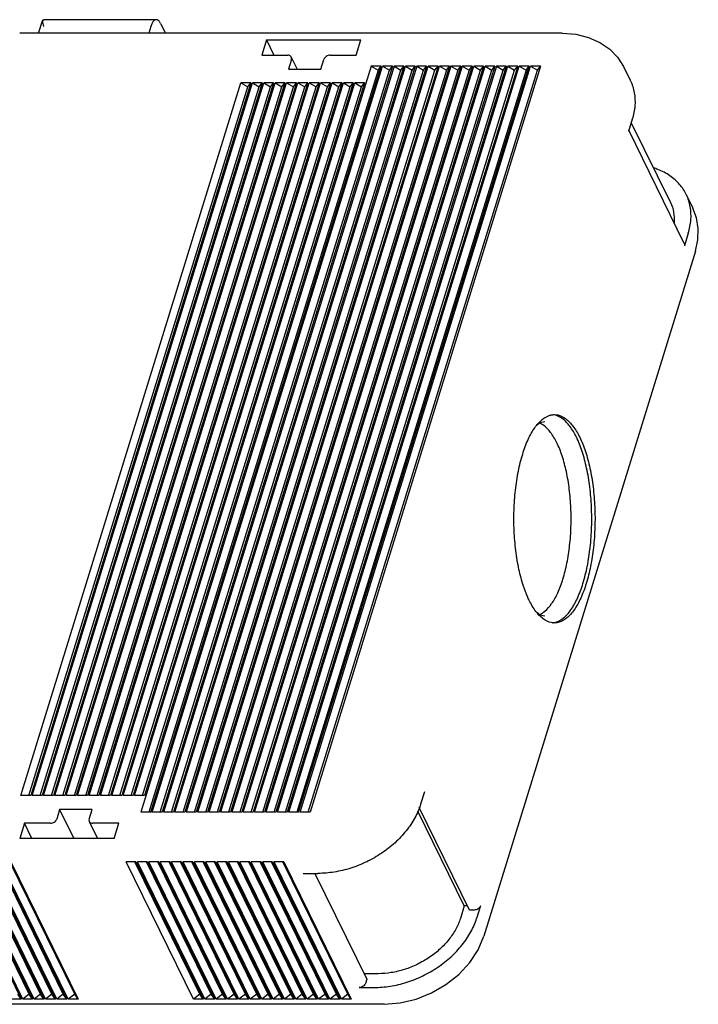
# Model space of a CAD drawing. Header units: inches. Extents: x 0 to 22, y 0 to 17.
# Tile 5 of 14: x 3.3 to 4.8, y 9.9 to 12.1. Entities that reach past the tile are written whole.
import ezdxf

# ---------------------------------------------------------------- set-up
doc = ezdxf.new("R2010")
doc.units = ezdxf.units.IN
doc.header["$LTSCALE"] = 1.21
doc.header["$MEASUREMENT"] = 0
doc.layers.get('0').update_dxf_attribs({"linetype": 'CONTINUOUS'})

msp = doc.modelspace()

# ---------------------------------------------------------------- linework, layer by layer
at = {"color": 7, "linetype": 'CONTINUOUS'}
for p, q in [((3.3323, 12.0547), (3.334, 12.0549)), ((3.5841, 12.0549), (3.3339, 12.0549)), ((3.3216, 12.0247), (3.3302, 12.0527)), ((3.5721, 12.04), (3.5674, 12.0247)), ((3.5937, 12.0464), (3.6043, 12.0247)), ((4.4895, 12.0247), (3.2794, 12.0247)), ((3.8299, 12.0097), (3.8194, 11.9758)), ((3.8299, 12.0097), (3.8465, 11.9758)), ((3.8299, 12.0097), (4.0402, 12.0097)), ((4.0297, 11.9758), (4.0402, 12.0097)), ((3.8194, 11.9758), (3.8774, 11.9758)), ((3.8852, 11.9717), (3.8983, 11.9449)), ((3.9717, 11.9758), (4.0297, 11.9758)), ((4.0637, 11.9511), (3.5496, 10.2876)), ((3.5717, 10.2876), (4.0857, 11.9511)), ((3.575, 10.2876), (4.089, 11.9511)), ((4.1111, 11.9511), (3.597, 10.2876)), ((4.1144, 11.9511), (3.6004, 10.2876)), ((4.1365, 11.9511), (3.6224, 10.2876)), ((3.6257, 10.2876), (4.1398, 11.9511)), ((4.1619, 11.9511), (3.6478, 10.2876)), ((4.1652, 11.9511), (3.6511, 10.2876)), ((4.1872, 11.9511), (3.6732, 10.2876)), ((3.6765, 10.2876), (4.1906, 11.9511)), ((4.2126, 11.9511), (3.6986, 10.2876)), ((3.7019, 10.2876), (4.216, 11.9511)), ((4.238, 11.9511), (3.724, 10.2876)), ((4.2413, 11.9511), (3.7273, 10.2876)), ((4.2634, 11.9511), (3.7493, 10.2876)), ((4.2667, 11.9511), (3.7527, 10.2876)), ((4.2888, 11.9511), (3.7747, 10.2876)), ((3.778, 10.2876), (4.2921, 11.9511)), ((4.3142, 11.9511), (3.8001, 10.2876)), ((3.8034, 10.2876), (4.3175, 11.9511)), ((4.3395, 11.9511), (3.8255, 10.2876)), ((4.3429, 11.9511), (3.8288, 10.2876)), ((4.3649, 11.9511), (3.8509, 10.2876)), ((3.8542, 10.2876), (4.3683, 11.9511)), ((4.3903, 11.9511), (3.8763, 10.2876)), ((3.8854, 11.9665), (3.8788, 11.9449)), ((3.8796, 10.2876), (4.3936, 11.9511)), ((3.9016, 10.2876), (4.4157, 11.9511)), ((3.905, 10.2876), (4.419, 11.9511)), ((4.4411, 11.9511), (3.927, 10.2876)), ((3.9513, 11.9449), (3.958, 11.9665)), ((4.0857, 11.9511), (4.0637, 11.9511)), ((4.0637, 11.9511), (4.0789, 11.9425)), ((4.0789, 11.9425), (4.0857, 11.9511)), ((4.1111, 11.9511), (4.089, 11.9511)), ((4.089, 11.9511), (4.1043, 11.9425)), ((4.1043, 11.9425), (4.1111, 11.9511)), ((4.1365, 11.9511), (4.1144, 11.9511)), ((4.1144, 11.9511), (4.1297, 11.9425)), ((4.1297, 11.9425), (4.1365, 11.9511)), ((4.1619, 11.9511), (4.1398, 11.9511)), ((4.1398, 11.9511), (4.1551, 11.9425)), ((4.1551, 11.9425), (4.1619, 11.9511)), ((4.1872, 11.9511), (4.1652, 11.9511)), ((4.1652, 11.9511), (4.1805, 11.9425)), ((4.1805, 11.9425), (4.1872, 11.9511)), ((4.2126, 11.9511), (4.1906, 11.9511)), ((4.1906, 11.9511), (4.2058, 11.9425)), ((4.2058, 11.9425), (4.2126, 11.9511)), ((4.238, 11.9511), (4.216, 11.9511)), ((4.216, 11.9511), (4.2312, 11.9425)), ((4.2312, 11.9425), (4.238, 11.9511)), ((4.2634, 11.9511), (4.2413, 11.9511)), ((4.2413, 11.9511), (4.2566, 11.9425)), ((4.2566, 11.9425), (4.2634, 11.9511)), ((4.2888, 11.9511), (4.2667, 11.9511)), ((4.2667, 11.9511), (4.282, 11.9425)), ((4.282, 11.9425), (4.2888, 11.9511)), ((4.3142, 11.9511), (4.2921, 11.9511)), ((4.2921, 11.9511), (4.3074, 11.9425)), ((4.3074, 11.9425), (4.3142, 11.9511)), ((4.3395, 11.9511), (4.3175, 11.9511)), ((4.3175, 11.9511), (4.3328, 11.9425)), ((4.3328, 11.9425), (4.3395, 11.9511)), ((4.3649, 11.9511), (4.3429, 11.9511)), ((4.3429, 11.9511), (4.3581, 11.9425)), ((4.3581, 11.9425), (4.3649, 11.9511)), ((4.3903, 11.9511), (4.3683, 11.9511)), ((4.3683, 11.9511), (4.3835, 11.9425)), ((4.3835, 11.9425), (4.3903, 11.9511)), ((4.4157, 11.9511), (4.3936, 11.9511)), ((4.3936, 11.9511), (4.4089, 11.9425)), ((4.4089, 11.9425), (4.4157, 11.9511)), ((4.4411, 11.9511), (4.419, 11.9511)), ((4.419, 11.9511), (4.4343, 11.9425)), ((4.4343, 11.9425), (4.4411, 11.9511)), ((4.6262, 11.9504), (4.6412, 11.9198)), ((4.0789, 11.9425), (3.5675, 10.2876)), ((3.5929, 10.2876), (4.1043, 11.9425)), ((3.6183, 10.2876), (4.1297, 11.9425)), ((3.6437, 10.2876), (4.1551, 11.9425)), ((3.6691, 10.2876), (4.1805, 11.9425)), ((3.6945, 10.2876), (4.2058, 11.9425)), ((4.2312, 11.9425), (3.7198, 10.2876)), ((4.2566, 11.9425), (3.7452, 10.2876)), ((4.282, 11.9425), (3.7706, 10.2876)), ((3.796, 10.2876), (4.3074, 11.9425)), ((3.8214, 10.2876), (4.3328, 11.9425)), ((3.8468, 10.2876), (4.3581, 11.9425)), ((3.8721, 10.2876), (4.3835, 11.9425)), ((3.8788, 11.9449), (3.9513, 11.9449)), ((4.4089, 11.9425), (3.8975, 10.2876)), ((3.9229, 10.2876), (4.4343, 11.9425)), ((3.2818, 10.3246), (3.773, 11.9141)), ((3.2998, 10.3246), (3.7883, 11.9055)), ((3.7951, 11.9141), (3.3039, 10.3246)), ((3.3072, 10.3246), (3.7984, 11.9141)), ((3.3251, 10.3246), (3.8137, 11.9055)), ((3.8204, 11.9141), (3.3293, 10.3246)), ((3.3326, 10.3246), (3.8238, 11.9141)), ((3.3505, 10.3246), (3.839, 11.9055)), ((3.8458, 11.9141), (3.3546, 10.3246)), ((3.358, 10.3246), (3.8491, 11.9141)), ((3.3759, 10.3246), (3.8644, 11.9055)), ((3.8712, 11.9141), (3.38, 10.3246)), ((3.3833, 10.3246), (3.8745, 11.9141)), ((3.4013, 10.3246), (3.8898, 11.9055)), ((3.8966, 11.9141), (3.4054, 10.3246)), ((3.4087, 10.3246), (3.8999, 11.9141)), ((3.4267, 10.3246), (3.9152, 11.9055)), ((3.922, 11.9141), (3.4308, 10.3246)), ((3.4341, 10.3246), (3.9253, 11.9141)), ((3.4521, 10.3246), (3.9406, 11.9055)), ((3.9474, 11.9141), (3.4562, 10.3246)), ((3.4595, 10.3246), (3.9507, 11.9141)), ((3.4774, 10.3246), (3.966, 11.9055)), ((3.9727, 11.9141), (3.4816, 10.3246)), ((3.4849, 10.3246), (3.9761, 11.9141)), ((3.5028, 10.3246), (3.9913, 11.9055)), ((3.9981, 11.9141), (3.5069, 10.3246)), ((3.5103, 10.3246), (4.0015, 11.9141)), ((3.5282, 10.3246), (4.0167, 11.9055)), ((4.0235, 11.9141), (3.5323, 10.3246)), ((3.5356, 10.3246), (4.0268, 11.9141)), ((3.5536, 10.3246), (4.0421, 11.9055)), ((4.0489, 11.9141), (3.5577, 10.3246)), ((3.7951, 11.9141), (3.773, 11.9141)), ((3.773, 11.9141), (3.7883, 11.9055)), ((3.7883, 11.9055), (3.7951, 11.9141)), ((3.8204, 11.9141), (3.7984, 11.9141)), ((3.7984, 11.9141), (3.8137, 11.9055)), ((3.8137, 11.9055), (3.8204, 11.9141)), ((3.8458, 11.9141), (3.8238, 11.9141)), ((3.8238, 11.9141), (3.839, 11.9055)), ((3.839, 11.9055), (3.8458, 11.9141)), ((3.8712, 11.9141), (3.8491, 11.9141)), ((3.8491, 11.9141), (3.8644, 11.9055)), ((3.8644, 11.9055), (3.8712, 11.9141)), ((3.8966, 11.9141), (3.8745, 11.9141)), ((3.8745, 11.9141), (3.8898, 11.9055)), ((3.8898, 11.9055), (3.8966, 11.9141)), ((3.922, 11.9141), (3.8999, 11.9141)), ((3.8999, 11.9141), (3.9152, 11.9055)), ((3.9152, 11.9055), (3.922, 11.9141)), ((3.9474, 11.9141), (3.9253, 11.9141)), ((3.9253, 11.9141), (3.9406, 11.9055)), ((3.9406, 11.9055), (3.9474, 11.9141)), ((3.9727, 11.9141), (3.9507, 11.9141)), ((3.9507, 11.9141), (3.966, 11.9055)), ((3.966, 11.9055), (3.9727, 11.9141)), ((3.9981, 11.9141), (3.9761, 11.9141)), ((3.9761, 11.9141), (3.9913, 11.9055)), ((3.9913, 11.9055), (3.9981, 11.9141)), ((4.0235, 11.9141), (4.0015, 11.9141)), ((4.0015, 11.9141), (4.0167, 11.9055)), ((4.0167, 11.9055), (4.0235, 11.9141)), ((4.0489, 11.9141), (4.0268, 11.9141)), ((4.0268, 11.9141), (4.0421, 11.9055)), ((4.0421, 11.9055), (4.0489, 11.9141)), ((4.6458, 11.8331), (4.6373, 11.8053)), ((4.7308, 11.648), (4.6436, 11.8257)), ((4.7619, 11.556), (4.6381, 11.8082)), ((4.7661, 11.6653), (4.7812, 11.6347)), ((4.7707, 11.5786), (4.7622, 11.5508)), ((4.7868, 11.5387), (4.3147, 10.0109)), ((3.3039, 10.3246), (3.2818, 10.3246)), ((3.3293, 10.3246), (3.3072, 10.3246)), ((3.3546, 10.3246), (3.3326, 10.3246)), ((3.38, 10.3246), (3.358, 10.3246)), ((3.4054, 10.3246), (3.3833, 10.3246)), ((3.4308, 10.3246), (3.4087, 10.3246)), ((3.4562, 10.3246), (3.4341, 10.3246)), ((3.4816, 10.3246), (3.4595, 10.3246)), ((3.5069, 10.3246), (3.4849, 10.3246)), ((3.5323, 10.3246), (3.5103, 10.3246)), ((3.5577, 10.3246), (3.5356, 10.3246)), ((4.1823, 10.3331), (4.1737, 10.3053)), ((3.3685, 10.2938), (3.3619, 10.2722)), ((3.4411, 10.2938), (3.3685, 10.2938)), ((3.3685, 10.2938), (3.4003, 10.229)), ((3.4344, 10.2722), (3.4411, 10.2938)), ((3.5717, 10.2876), (3.5496, 10.2876)), ((3.597, 10.2876), (3.575, 10.2876)), ((3.6224, 10.2876), (3.6004, 10.2876)), ((3.6478, 10.2876), (3.6257, 10.2876)), ((3.6732, 10.2876), (3.6511, 10.2876)), ((3.6986, 10.2876), (3.6765, 10.2876)), ((3.724, 10.2876), (3.7019, 10.2876)), ((3.7493, 10.2876), (3.7273, 10.2876)), ((3.7747, 10.2876), (3.7527, 10.2876)), ((3.8001, 10.2876), (3.778, 10.2876)), ((3.8255, 10.2876), (3.8034, 10.2876)), ((3.8509, 10.2876), (3.8288, 10.2876)), ((3.8763, 10.2876), (3.8542, 10.2876)), ((3.9016, 10.2876), (3.8796, 10.2876)), ((3.927, 10.2876), (3.905, 10.2876)), ((4.2709, 10.0785), (4.1672, 10.2899)), ((4.2826, 10.0693), (4.1705, 10.2977)), ((3.2901, 10.2629), (3.2796, 10.229)), ((3.3481, 10.2629), (3.2901, 10.2629)), ((3.3067, 10.229), (3.2901, 10.2629)), ((3.4347, 10.267), (3.4533, 10.229)), ((3.5004, 10.2629), (3.4424, 10.2629)), ((3.4899, 10.229), (3.5004, 10.2629)), ((3.4899, 10.229), (3.2796, 10.229)), ((3.1327, 10.1768), (3.2828, 9.8709)), ((3.2862, 9.8709), (3.136, 10.1768)), ((3.3006, 9.8818), (3.1558, 10.1768)), ((3.1581, 10.1768), (3.3082, 9.8709)), ((3.3115, 9.8709), (3.1614, 10.1768)), ((3.3259, 9.8818), (3.1812, 10.1768)), ((3.1835, 10.1768), (3.3336, 9.8709)), ((3.3369, 9.8709), (3.1868, 10.1768)), ((3.3513, 9.8818), (3.2065, 10.1768)), ((3.2089, 10.1768), (3.359, 9.8709)), ((3.3623, 9.8709), (3.2122, 10.1768)), ((3.3767, 9.8818), (3.2319, 10.1768)), ((3.2342, 10.1768), (3.3844, 9.8709)), ((3.3877, 9.8709), (3.2376, 10.1768)), ((3.4021, 9.8818), (3.2573, 10.1768)), ((3.2596, 10.1768), (3.4097, 9.8709)), ((3.5388, 10.1768), (3.5168, 10.1768)), ((3.6669, 9.8709), (3.5168, 10.1768)), ((3.6813, 9.8818), (3.5365, 10.1768)), ((3.5388, 10.1768), (3.689, 9.8709)), ((3.5642, 10.1768), (3.5422, 10.1768)), ((3.6923, 9.8709), (3.5422, 10.1768)), ((3.7067, 9.8818), (3.5619, 10.1768)), ((3.5642, 10.1768), (3.7144, 9.8709)), ((3.5896, 10.1768), (3.5676, 10.1768)), ((3.7177, 9.8709), (3.5676, 10.1768)), ((3.7321, 9.8818), (3.5873, 10.1768)), ((3.5896, 10.1768), (3.7397, 9.8709)), ((3.615, 10.1768), (3.5929, 10.1768)), ((3.7431, 9.8709), (3.5929, 10.1768)), ((3.7575, 9.8818), (3.6127, 10.1768)), ((3.615, 10.1768), (3.7651, 9.8709)), ((3.6404, 10.1768), (3.6183, 10.1768)), ((3.7684, 9.8709), (3.6183, 10.1768)), ((3.7828, 9.8818), (3.6381, 10.1768)), ((3.6404, 10.1768), (3.7905, 9.8709)), ((3.6658, 10.1768), (3.6437, 10.1768)), ((3.7938, 9.8709), (3.6437, 10.1768)), ((3.8082, 9.8818), (3.6635, 10.1768)), ((3.6658, 10.1768), (3.8159, 9.8709)), ((3.6911, 10.1768), (3.6691, 10.1768)), ((3.8192, 9.8709), (3.6691, 10.1768)), ((3.8336, 9.8818), (3.6888, 10.1768)), ((3.6911, 10.1768), (3.8413, 9.8709)), ((3.7165, 10.1768), (3.6945, 10.1768)), ((3.8446, 9.8709), (3.6945, 10.1768)), ((3.859, 9.8818), (3.7142, 10.1768)), ((3.7165, 10.1768), (3.8667, 9.8709)), ((3.7419, 10.1768), (3.7199, 10.1768)), ((3.87, 9.8709), (3.7199, 10.1768)), ((3.8844, 9.8818), (3.7396, 10.1768)), ((3.7419, 10.1768), (3.892, 9.8709)), ((3.7673, 10.1768), (3.7452, 10.1768)), ((3.8954, 9.8709), (3.7452, 10.1768)), ((3.9098, 9.8818), (3.765, 10.1768)), ((3.7673, 10.1768), (3.9174, 9.8709)), ((3.7927, 10.1768), (3.7706, 10.1768)), ((3.9207, 9.8709), (3.7706, 10.1768)), ((3.9351, 9.8818), (3.7904, 10.1768)), ((3.7927, 10.1768), (3.9428, 9.8709)), ((3.8181, 10.1768), (3.796, 10.1768)), ((3.9461, 9.8709), (3.796, 10.1768)), ((3.9605, 9.8818), (3.8158, 10.1768)), ((3.8181, 10.1768), (3.9682, 9.8709)), ((3.8435, 10.1768), (3.8214, 10.1768)), ((3.9715, 9.8709), (3.8214, 10.1768)), ((3.9859, 9.8818), (3.8411, 10.1768)), ((3.8435, 10.1768), (3.9936, 9.8709)), ((3.8688, 10.1768), (3.8468, 10.1768)), ((3.9969, 9.8709), (3.8468, 10.1768)), ((4.0113, 9.8818), (3.8665, 10.1768)), ((3.8688, 10.1768), (4.019, 9.8709)), ((3.9121, 10.1511), (3.9448, 10.1511)), ((3.9378, 10.1511), (4.0536, 9.9151)), ((4.2709, 10.0785), (4.2624, 10.0508)), ((4.278, 10.0785), (4.2709, 10.0785)), ((4.2935, 10.0693), (4.2826, 10.0693)), ((4.3072, 10.0785), (4.2986, 10.0508)), ((4.0792, 9.9274), (4.0476, 9.9274)), ((4.0536, 9.9151), (4.0508, 9.9058)), ((3.2828, 9.8709), (3.2752, 9.8818)), ((3.3006, 9.8818), (3.2862, 9.8709)), ((3.3082, 9.8709), (3.3006, 9.8818)), ((3.3259, 9.8818), (3.3115, 9.8709)), ((3.3336, 9.8709), (3.3259, 9.8818)), ((3.3513, 9.8818), (3.3369, 9.8709)), ((3.359, 9.8709), (3.3513, 9.8818)), ((3.3767, 9.8818), (3.3623, 9.8709)), ((3.3844, 9.8709), (3.3767, 9.8818)), ((3.4021, 9.8818), (3.3877, 9.8709)), ((3.4097, 9.8709), (3.4021, 9.8818)), ((3.6813, 9.8818), (3.6669, 9.8709)), ((3.689, 9.8709), (3.6813, 9.8818)), ((3.7067, 9.8818), (3.6923, 9.8709)), ((3.7144, 9.8709), (3.7067, 9.8818)), ((3.7321, 9.8818), (3.7177, 9.8709)), ((3.7397, 9.8709), (3.7321, 9.8818)), ((3.7575, 9.8818), (3.7431, 9.8709)), ((3.7651, 9.8709), (3.7575, 9.8818)), ((3.7828, 9.8818), (3.7684, 9.8709)), ((3.7905, 9.8709), (3.7828, 9.8818)), ((3.8082, 9.8818), (3.7938, 9.8709)), ((3.8159, 9.8709), (3.8082, 9.8818)), ((3.8336, 9.8818), (3.8192, 9.8709)), ((3.8413, 9.8709), (3.8336, 9.8818)), ((3.859, 9.8818), (3.8446, 9.8709)), ((3.8667, 9.8709), (3.859, 9.8818)), ((3.8844, 9.8818), (3.87, 9.8709)), ((3.892, 9.8709), (3.8844, 9.8818)), ((3.9098, 9.8818), (3.8954, 9.8709)), ((3.9174, 9.8709), (3.9098, 9.8818)), ((3.9351, 9.8818), (3.9207, 9.8709)), ((3.9428, 9.8709), (3.9351, 9.8818)), ((3.9605, 9.8818), (3.9461, 9.8709)), ((3.9682, 9.8709), (3.9605, 9.8818)), ((3.9859, 9.8818), (3.9715, 9.8709)), ((3.9936, 9.8709), (3.9859, 9.8818)), ((4.0113, 9.8818), (3.9969, 9.8709)), ((4.019, 9.8709), (4.0113, 9.8818)), ((4.037, 9.8966), (4.0697, 9.8966)), ((4.0923, 9.8592), (2.8821, 9.8592)), ((3.2828, 9.8709), (3.2608, 9.8709)), ((3.3082, 9.8709), (3.2862, 9.8709)), ((3.3336, 9.8709), (3.3115, 9.8709)), ((3.359, 9.8709), (3.3369, 9.8709)), ((3.3844, 9.8709), (3.3623, 9.8709)), ((3.4097, 9.8709), (3.3877, 9.8709)), ((3.689, 9.8709), (3.6669, 9.8709)), ((3.7144, 9.8709), (3.6923, 9.8709)), ((3.7397, 9.8709), (3.7177, 9.8709)), ((3.7651, 9.8709), (3.7431, 9.8709)), ((3.7905, 9.8709), (3.7684, 9.8709)), ((3.8159, 9.8709), (3.7938, 9.8709)), ((3.8413, 9.8709), (3.8192, 9.8709)), ((3.8667, 9.8709), (3.8446, 9.8709)), ((3.892, 9.8709), (3.87, 9.8709)), ((3.9174, 9.8709), (3.8954, 9.8709)), ((3.9428, 9.8709), (3.9207, 9.8709)), ((3.9682, 9.8709), (3.9461, 9.8709)), ((3.9936, 9.8709), (3.9715, 9.8709)), ((4.019, 9.8709), (3.9969, 9.8709))]:
    msp.add_line(p, q, dxfattribs=at)
for points in [[(4.4895, 12.0247), (4.52, 12.0224), (4.5484, 12.0155), (4.5738, 12.0044), (4.5956, 11.9895), (4.6131, 11.9713), (4.6262, 11.9504)], [(4.7868, 11.5387), (4.7924, 11.5643), (4.7931, 11.5891), (4.7893, 11.6128), (4.7812, 11.6347)], [(4.4505, 11.1585), (4.4399, 11.1557), (4.4336, 11.1509)], [(4.4327, 10.7335), (4.4405, 10.7279), (4.4505, 10.7254)], [(4.0923, 9.8592), (4.1279, 9.8621), (4.1637, 9.8707), (4.1982, 9.8845), (4.2303, 9.9032), (4.259, 9.926), (4.2833, 9.9522), (4.3021, 9.9808), (4.3147, 10.0109)]]:
    msp.add_lwpolyline(points, dxfattribs=at)
for points, knots in [([(3.5841, 12.0549), (3.5836, 12.0549), (3.5814, 12.0546), (3.5779, 12.052), (3.5746, 12.0468), (3.5729, 12.0425), (3.5721, 12.04)], [0, 0, 0, 0, 0.08671, 0.315623, 0.617933, 1, 1, 1, 1]), ([(3.5937, 12.0464), (3.5928, 12.0483), (3.5908, 12.0515), (3.5873, 12.0545), (3.5849, 12.0549), (3.5841, 12.0549)], [0, 0, 0, 0, 0.472699, 0.830705, 1, 1, 1, 1]), ([(3.3302, 12.0528), (3.33, 12.0521), (3.33, 12.0498), (3.331, 12.0456), (3.3321, 12.0421), (3.3328, 12.04)], [0, 0, 0, 0, 0.162225, 0.501248, 1, 1, 1, 1]), ([(3.3323, 12.0547), (3.3316, 12.0545), (3.3307, 12.0539), (3.3303, 12.053), (3.3302, 12.0528)], [0, 0, 0, 0, 0.773688, 1, 1, 1, 1]), ([(3.8852, 11.9717), (3.8849, 11.9722), (3.884, 11.9737), (3.8813, 11.9754), (3.8788, 11.9758), (3.8774, 11.9758)], [0, 0, 0, 0, 0.174345, 0.561163, 1, 1, 1, 1]), ([(3.8854, 11.9665), (3.8858, 11.9677), (3.886, 11.9695), (3.8854, 11.9712), (3.8852, 11.9717)], [0, 0, 0, 0, 0.672148, 1, 1, 1, 1]), ([(3.9717, 11.9758), (3.9702, 11.9758), (3.9672, 11.9753), (3.9631, 11.9733), (3.9598, 11.9703), (3.9584, 11.9678), (3.958, 11.9665)], [0, 0, 0, 0, 0.253228, 0.516158, 0.770073, 1, 1, 1, 1]), ([(4.6413, 11.9198), (4.6414, 11.9195), (4.6457, 11.9107), (4.6516, 11.892), (4.6528, 11.8625), (4.6489, 11.8428), (4.6458, 11.8331)], [0, 0, 0, 0, 0.013068, 0.328424, 0.654748, 1, 1, 1, 1]), ([(4.7661, 11.6653), (4.7622, 11.6733), (4.7518, 11.6889), (4.73, 11.7081), (4.7095, 11.7188), (4.6969, 11.7233), (4.6939, 11.7243)], [0, 0, 0, 0, 0.280169, 0.581894, 0.900696, 1, 1, 1, 1]), ([(4.7707, 11.5786), (4.7738, 11.5883), (4.7777, 11.608), (4.7765, 11.6375), (4.7706, 11.6562), (4.7663, 11.6649), (4.7661, 11.6653)], [0, 0, 0, 0, 0.345252, 0.671576, 0.986932, 1, 1, 1, 1]), ([(4.7308, 11.6479), (4.7309, 11.6477), (4.7343, 11.6407), (4.7391, 11.6256), (4.7397, 11.6102), (4.7391, 11.6025)], [0, 0, 0, 0, 0.019884, 0.499741, 1, 1, 1, 1]), ([(4.7619, 11.556), (4.7621, 11.5555), (4.7627, 11.5538), (4.7625, 11.5519), (4.7622, 11.5508)], [0, 0, 0, 0, 0.327852, 1, 1, 1, 1]), ([(4.4121, 10.7684), (4.4088, 10.776), (4.4013, 10.7959), (4.3923, 10.8301), (4.3854, 10.8716), (4.3818, 10.9156), (4.3815, 10.9607), (4.3846, 11.0051), (4.3909, 11.0471), (4.4003, 11.0851), (4.4123, 11.1178), (4.4265, 11.144), (4.4426, 11.163), (4.4564, 11.1714), (4.464, 11.1733), (4.4651, 11.1735)], [0, 0, 0, 0, 0.057067, 0.146099, 0.243376, 0.345925, 0.450463, 0.553582, 0.651961, 0.742558, 0.822845, 0.891119, 0.94702, 0.992529, 1, 1, 1, 1]), ([(4.4775, 11.1116), (4.4736, 11.1196), (4.4653, 11.1337), (4.4517, 11.1484), (4.4422, 11.1541), (4.4389, 11.1555)], [0, 0, 0, 0, 0.452077, 0.820544, 1, 1, 1, 1]), ([(4.4722, 11.1742), (4.4747, 11.1742), (4.4837, 11.1733), (4.499, 11.1654), (4.5154, 11.1477), (4.5242, 11.1325), (4.5285, 11.1239)], [0, 0, 0, 0, 0.093301, 0.337226, 0.634845, 1, 1, 1, 1]), ([(4.5212, 11.1239), (4.517, 11.1325), (4.5082, 11.1477), (4.4918, 11.1654), (4.4787, 11.1721), (4.4724, 11.1734)], [0, 0, 0, 0, 0.402729, 0.730972, 1, 1, 1, 1]), ([(4.4391, 10.7284), (4.4434, 10.7302), (4.4538, 10.7371), (4.4677, 10.7536), (4.481, 10.778), (4.4922, 10.8085), (4.5009, 10.8439), (4.5068, 10.8831), (4.5097, 10.9244), (4.5094, 10.9664), (4.506, 11.0075), (4.4996, 11.0462), (4.4905, 11.0809), (4.4822, 11.102), (4.4775, 11.1116)], [0, 0, 0, 0, 0.03398, 0.089749, 0.15786, 0.237957, 0.328338, 0.42648, 0.529352, 0.63364, 0.735945, 0.832994, 0.921816, 1, 1, 1, 1]), ([(4.4721, 10.7104), (4.4732, 10.7106), (4.4808, 10.7124), (4.4946, 10.7209), (4.5107, 10.7399), (4.5249, 10.7661), (4.5369, 10.7988), (4.5463, 10.8368), (4.5526, 10.8788), (4.5557, 10.9232), (4.5554, 10.9682), (4.5518, 11.0123), (4.5449, 11.0537), (4.5351, 11.091), (4.5262, 11.1137), (4.5212, 11.1239)], [0, 0, 0, 0, 0.007323, 0.051882, 0.106617, 0.173467, 0.25208, 0.340787, 0.437113, 0.538079, 0.640434, 0.740846, 0.836093, 0.923267, 1, 1, 1, 1]), ([(4.5285, 11.1239), (4.5335, 11.1137), (4.5424, 11.091), (4.5522, 11.0537), (4.559, 11.0123), (4.5627, 10.9682), (4.563, 10.9232), (4.5599, 10.8788), (4.5535, 10.8368), (4.5442, 10.7988), (4.5322, 10.7661), (4.518, 10.7399), (4.5019, 10.7209), (4.4859, 10.7112), (4.4757, 10.7097), (4.4722, 10.7097)], [0, 0, 0, 0, 0.075524, 0.161324, 0.255071, 0.353898, 0.454641, 0.554018, 0.648826, 0.736134, 0.813508, 0.879303, 0.933175, 0.977032, 1, 1, 1, 1]), ([(4.4453, 10.7202), (4.4398, 10.7246), (4.4286, 10.7369), (4.4202, 10.7514), (4.416, 10.76)], [0, 0, 0, 0, 0.419468, 1, 1, 1, 1]), ([(4.4648, 10.7104), (4.4585, 10.7117), (4.4518, 10.7152), (4.446, 10.7196), (4.4453, 10.7202)], [0, 0, 0, 0, 0.878381, 1, 1, 1, 1]), ([(4.1737, 10.3053), (4.1705, 10.2949), (4.1615, 10.2741), (4.1421, 10.2452), (4.117, 10.2186), (4.0872, 10.1954), (4.0539, 10.1763), (4.0183, 10.162), (3.9816, 10.1532), (3.9569, 10.1511), (3.9448, 10.1511)], [0, 0, 0, 0, 0.111558, 0.230163, 0.354886, 0.484053, 0.615507, 0.74686, 0.875733, 1, 1, 1, 1]), ([(3.3481, 10.2629), (3.3496, 10.2629), (3.3526, 10.2635), (3.3567, 10.2655), (3.36, 10.2684), (3.3615, 10.2709), (3.3619, 10.2722)], [0, 0, 0, 0, 0.253228, 0.516158, 0.770073, 1, 1, 1, 1]), ([(3.4344, 10.2722), (3.434, 10.2711), (3.4338, 10.2692), (3.4344, 10.2675), (3.4347, 10.267)], [0, 0, 0, 0, 0.672148, 1, 1, 1, 1]), ([(3.4347, 10.267), (3.4349, 10.2665), (3.4359, 10.2651), (3.4385, 10.2633), (3.4411, 10.2629), (3.4424, 10.2629)], [0, 0, 0, 0, 0.174345, 0.561163, 1, 1, 1, 1]), ([(4.3072, 10.0785), (4.3068, 10.0773), (4.3054, 10.0747), (4.3021, 10.0718), (4.298, 10.0698), (4.2949, 10.0693), (4.2935, 10.0693)], [0, 0, 0, 0, 0.229927, 0.483842, 0.746772, 1, 1, 1, 1]), ([(4.0697, 9.8966), (4.0818, 9.8966), (4.1065, 9.8987), (4.1432, 9.9075), (4.1788, 9.9218), (4.2121, 9.9409), (4.2419, 9.9641), (4.267, 9.9907), (4.2864, 10.0196), (4.2954, 10.0404), (4.2986, 10.0508)], [0, 0, 0, 0, 0.124267, 0.25314, 0.384493, 0.515947, 0.645114, 0.769837, 0.888442, 1, 1, 1, 1]), ([(4.2624, 10.0508), (4.2598, 10.0425), (4.2526, 10.0258), (4.237, 10.0027), (4.217, 9.9815), (4.1932, 9.9628), (4.1665, 9.9476), (4.138, 9.9362), (4.1087, 9.9291), (4.0889, 9.9274), (4.0792, 9.9274)], [0, 0, 0, 0, 0.111558, 0.230163, 0.354886, 0.484053, 0.615507, 0.74686, 0.875733, 1, 1, 1, 1]), ([(4.0508, 9.9058), (4.0504, 9.9045), (4.0489, 9.902), (4.0456, 9.8991), (4.0415, 9.8971), (4.0385, 9.8966), (4.037, 9.8966)], [0, 0, 0, 0, 0.229927, 0.483842, 0.746772, 1, 1, 1, 1])]:
    msp.add_open_spline(points, degree=3, knots=knots, dxfattribs=at)
for points in [[(4.4651, 11.1735), (4.4674, 11.1739), (4.4698, 11.1742), (4.4722, 11.1742)], [(4.4722, 11.1735), (4.4712, 11.1737), (4.4702, 11.1738), (4.4693, 11.1739)], [(4.4724, 11.1734), (4.4723, 11.1735), (4.4722, 11.1735), (4.4722, 11.1735)], [(4.416, 10.76), (4.4146, 10.7628), (4.4133, 10.7656), (4.4121, 10.7684)], [(4.465, 10.7104), (4.465, 10.7104), (4.4649, 10.7104), (4.4648, 10.7104)], [(4.4722, 10.7097), (4.4698, 10.7097), (4.4674, 10.7099), (4.465, 10.7104)], [(4.468, 10.7098), (4.4694, 10.7099), (4.4708, 10.7101), (4.4721, 10.7104)]]:
    msp.add_open_spline(points, degree=3, dxfattribs=at)

doc.saveas('drawing.dxf')
